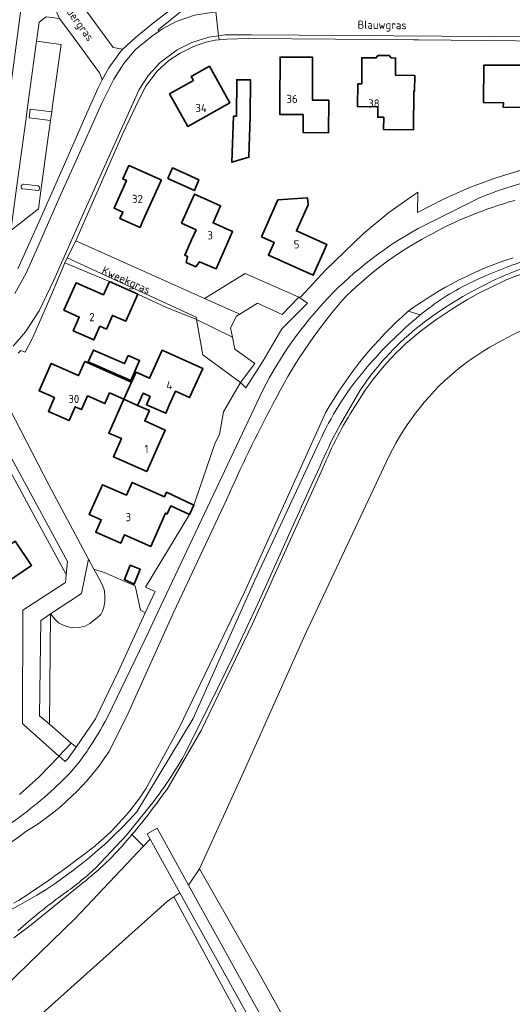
# Model space of a CAD drawing. Header units: metres. Extents: x 247853 to 249526, y 479948 to 481290.
# Tile 12 of 32: x 248802 to 248910, y 480503 to 480719. Entities that reach past the tile are written whole.
import ezdxf
from ezdxf.enums import TextEntityAlignment as Align

# ---------------------------------------------------------------- set-up
doc = ezdxf.new("R2010")
doc.units = ezdxf.units.M
for name, color, linetype, lineweight in [('B-XX-GR-GRAS-GV', 60, 'Continuous', 13), ('B-XX-GR-GROENVOORZIENING-GV', 80, 'Continuous', 18), ('B-XX-OG-BEBOUWING-GV', 7, 'Continuous', 35), ('B-XX-OG-BEBOUWING-T18', 10, 'Continuous', 18), ('B-XX-OG-TERREIN_ERF-GV', 7, 'Continuous', 18), ('B-XX-OG-TOPOGRAFIE-T18', 10, 'Continuous', 18), ('B-XX-OG-WATER-GV', 130, 'Continuous', 18), ('B-XX-OG-WATER_SLOOT-GV', 120, 'Continuous', 18), ('B-XX-VH-ONVERHARD-GV', 252, 'Continuous', 18), ('B-XX-VH-VERHARDING_GESLOTEN-GV', 252, 'Continuous', 18), ('B-XX-VH-VERHARDING_OPEN-GV', 252, 'Continuous', 18)]:
    doc.layers.add(name, color=color, linetype=linetype, lineweight=lineweight)
doc.styles.add('NLCS-ISO-M-T18', font='NLCS-ISO.ttf', dxfattribs={"height": 1.8})

msp = doc.modelspace()

# ---------------------------------------------------------------- linework, layer by layer
at = {"layer": 'B-XX-GR-GRAS-GV'}
for points in [[(248932.469, 480667.208, 0.0818127), (248910.205, 480662.63)], [(248910.205, 480662.63, 0.062228), (248891.674, 480651.939)], [(248899.106, 480643.082, -0.0836909), (248920.885, 480654.308)], [(248920.885, 480654.308, 0.0836909), (248899.106, 480643.082)], [(248891.674, 480651.939, 0.1023663), (248875.825, 480634.342)], [(248883.346, 480623.486, -0.1092907), (248899.106, 480643.082)], [(248899.106, 480643.082, 0.1092907), (248883.346, 480623.486)], [(248875.825, 480634.342, 0.0488345), (248868.794, 480620.789)], [(248834.995, 480550.889, -0.0218525), (248826.79, 480540.159)], [(248826.79, 480540.159, -0.0025827), (248825.806, 480538.994)], [(248825.806, 480538.994, -0.0498135), (248816.021, 480529.549)]]:
    msp.add_lwpolyline(points, format="xyb", dxfattribs=at)
for points in [[(248830.78, 480539.163), (248830.125, 480540.345), (248832.325, 480541.564), (248839.261, 480529.047), (248841.64, 480532.606), (248851.398, 480554.041), (248864.92, 480584.213), (248883.346, 480623.486)], [(248883.346, 480623.486), (248864.92, 480584.213), (248851.398, 480554.041), (248841.64, 480532.606)], [(248868.794, 480620.789), (248862.716, 480607.392), (248853.279, 480586.566), (248841.991, 480563.043), (248834.995, 480550.889)], [(248780.681, 480461.137), (248766.763, 480478.428), (248782.22, 480490.937), (248788.497, 480484.325), (248792.449, 480487.814), (248785.679, 480494.004), (248814.316, 480521.69), (248829.327, 480537.621), (248826.79, 480540.159)], [(248826.79, 480540.159), (248829.327, 480537.621), (248830.78, 480539.163)], [(248841.64, 480532.606), (248855.042, 480509.087), (248875.213, 480472.812), (248884.136, 480456.224), (248888.187, 480456.775), (248896.206, 480458.298), (248908.136, 480461.02), (248913.627, 480463.676)], [(248816.021, 480529.549), (248809.649, 480524.45), (248804.614, 480520.332), (248800.792, 480517.45)]]:
    msp.add_lwpolyline(points, dxfattribs=at)
msp.add_lwpolyline([(248835.981, 480526.448), (248837.309, 480527.38), (248830.78, 480539.163), (248829.327, 480537.621), (248814.316, 480521.69), (248785.679, 480494.004), (248792.449, 480487.814), (248797.828, 480492.564), (248834.548, 480525.443)], close=True, dxfattribs=at)
at = {"layer": 'B-XX-GR-GROENVOORZIENING-GV'}
for points in [[(248815.422, 480723.178), (248822.667, 480713.3), (248824.811, 480712.956), (248827.478, 480715.456), (248831.5, 480718.767), (248836.278, 480722.422), (248835.578, 480723), (248826.811, 480721.8)], [(248808.885, 480697.265), (248809.146, 480699.132), (248804.377, 480699.734), (248804.157, 480697.812)], [(248851.867, 480638.456), (248855.622, 480644.411), (248859.778, 480651.456), (248865.39, 480657.09), (248863.489, 480658.356), (248859.811, 480654.567), (248854.389, 480657.056), (248850.503, 480654.619), (248849.8, 480654.178), (248848.489, 480651.678), (248848.901, 480649.557), (248849.4, 480646.989), (248853.778, 480643.778), (248850.678, 480639.644)], [(248818.421, 480598.58), (248819.422, 480596.7), (248820.278, 480595.033), (248820.789, 480593.778), (248820.811, 480592.444), (248820.856, 480591.378), (248820.633, 480590.211), (248820.333, 480589.3), (248819.967, 480588.611), (248819.2, 480587.922), (248818.589, 480587.378), (248817.556, 480586.633), (248816.533, 480586.044), (248815.178, 480585.722), (248813.622, 480585.678), (248812.511, 480585.911), (248811.489, 480586.333), (248810.611, 480586.767), (248809.878, 480587.5), (248809.278, 480588.278), (248808.889, 480588.733), (248808.656, 480564.478), (248813.389, 480560.311), (248813.86, 480559.952), (248814.495, 480559.435), (248818.801, 480565.663), (248823.738, 480575.956), (248829.727, 480588.924), (248828.694, 480589.531), (248827.463, 480594.861), (248820.666, 480597.847)]]:
    msp.add_lwpolyline(points, close=True, dxfattribs=at)
for points in [[(248807.889, 480720.056), (248806.411, 480718.856), (248805.833, 480714.711), (248811.222, 480713.978), (248809.422, 480701.103), (248809.146, 480699.132), (248808.885, 480697.265), (248808.799, 480696.65), (248808.378, 480693.638), (248806.722, 480681.8), (248806.722, 480681.789), (248806.222, 480677.856), (248800.156, 480673.022)], [(248801.678, 480664.6), (248803.767, 480669.167), (248806.278, 480674.867), (248811.722, 480687.122), (248817.167, 480699.522), (248819.267, 480704.3), (248820.233, 480706.233), (248819.733, 480707.578), (248819.678, 480707.767), (248813.828, 480715.68), (248810.889, 480719.656)], [(248991.393, 480685.488), (248995.481, 480687.724), (248989.322, 480688.501), (248983.108, 480688.864), (248959.598, 480689.145), (248937.522, 480689.409), (248931.334, 480689.273), (248925.122, 480688.743), (248918.964, 480687.787), (248912.845, 480686.441), (248906.889, 480684.637), (248901.017, 480682.501), (248895.28, 480679.977), (248889.592, 480677.026), (248889.629, 480681.456), (248883.288, 480676.986), (248877.66, 480672.288), (248869.362, 480664.343), (248863.935, 480658.455)], [(248802.632, 480682.248), (248806.203, 480681.847)], [(248806.145, 480682.9), (248802.974, 480683.282)], [(248889.707, 480673.494), (248903.236, 480680.269)], [(248863.935, 480658.455), (248863.489, 480658.356), (248865.39, 480657.09), (248859.778, 480651.456), (248855.622, 480644.411), (248851.867, 480638.456), (248850.678, 480639.644), (248846.902, 480633.154), (248846.058, 480628.148), (248845.122, 480626.322), (248840.432, 480612.672), (248839.451, 480610.572), (248829.798, 480594.591), (248831.914, 480593.661), (248829.727, 480588.924), (248823.738, 480575.956), (248818.801, 480565.663), (248814.495, 480559.435), (248812.715, 480556.859), (248812.087, 480556.251), (248810.784, 480557.389), (248806.287, 480552.789), (248802.096, 480548.97)], [(248821.406, 480565.976), (248830.526, 480584.868), (248831.853, 480587.675), (248855.6, 480637.926)], [(248870.563, 480626.512), (248872.657, 480630.433), (248876.918, 480637.779)], [(248868.044, 480626.652), (248853.851, 480596.117), (248840.273, 480565.719), (248827.843, 480545.148)], [(248838.357, 480557.752), (248843.988, 480569.002), (248849.081, 480579.325), (248854.854, 480591.713), (248862.616, 480609.066)], [(248818.797, 480532.813), (248825.577, 480540.064), (248829.936, 480545.371)], [(248913.627, 480463.676), (248908.136, 480461.02), (248896.206, 480458.298), (248888.187, 480456.775), (248884.136, 480456.224), (248875.213, 480472.812), (248855.042, 480509.087), (248841.64, 480532.606), (248839.261, 480529.047), (248882.293, 480451.383)], [(248879.992, 480450.348), (248837.309, 480527.38), (248835.981, 480526.448), (248856.334, 480488.988)]]:
    msp.add_lwpolyline(points, dxfattribs=at)
for points in [[(248903.236, 480680.269, -0.0998679), (248937.75, 480686.686)], [(248802.974, 480683.282, 0.6614407), (248802.632, 480682.248)], [(248806.203, 480681.847, 0.5415034), (248806.145, 480682.9)], [(248855.6, 480637.926, -0.1505702), (248889.707, 480673.494)], [(248904.544, 480661.186, -0.0823471), (248922.643, 480667.121)], [(248912.596, 480666.192, 0.0337934), (248900.856, 480661.379)], [(248889.386, 480651.544, -0.0557993), (248904.544, 480661.186)], [(248900.856, 480661.379, 0.058324), (248890.197, 480654.495)], [(248890.197, 480654.495, 0.0477845), (248877.536, 480641.834)], [(248876.918, 480637.779, -0.0783579), (248889.386, 480651.544)], [(248877.536, 480641.834, 0.0657368), (248868.044, 480626.652)], [(248862.616, 480609.066, -0.0007384), (248870.563, 480626.512)], [(248817.109, 480558.791, 0.0240496), (248821.406, 480565.976)], [(248816.456, 480557.839, 0.0065116), (248817.109, 480558.791)], [(248811.781, 480552.332, 0.0440422), (248816.456, 480557.839)], [(248829.936, 480545.371, 0.0390296), (248838.357, 480557.752)], [(248799.784, 480542.392, 0.0434495), (248811.781, 480552.332)], [(248827.843, 480545.148, -0.196016), (248760.915, 480512.589)], [(248811.323, 480526.794, 0.0367301), (248818.797, 480532.813)], [(248801.73, 480518.97, -0.0278564), (248811.323, 480526.794)]]:
    msp.add_lwpolyline(points, format="xyb", dxfattribs=at)
at = {"layer": 'B-XX-OG-BEBOUWING-GV'}
for points in [[(248864.459, 480698.556), (248864.425, 480694.62), (248870, 480694.573), (248870.056, 480701.713), (248866.461, 480701.742), (248866.492, 480707.449), (248866.512, 480711.151), (248859.365, 480711.196), (248859.307, 480701.238), (248859.292, 480698.586)], [(248880.51, 480711.039), (248877.378, 480711.067), (248877.328, 480705.33), (248876.469, 480705.32), (248876.426, 480700.307), (248880.884, 480700.27), (248880.863, 480697.982), (248882.172, 480697.97), (248882.147, 480695.262), (248888.731, 480695.202), (248888.798, 480703.753), (248888.952, 480703.751), (248889, 480707.18), (248884.739, 480707.248), (248884.772, 480711.002), (248883.764, 480711.011), (248883.386, 480711.555), (248880.897, 480711.577)], [(248904.163, 480709.457), (248904.104, 480701.197), (248908.494, 480701.166), (248908.447, 480700.156), (248917.446, 480700.093), (248917.502, 480701.492), (248922.075, 480701.45), (248922.057, 480699.493), (248928.688, 480699.433), (248928.787, 480707.99), (248922.143, 480708.08), (248922.122, 480705.191), (248917.522, 480705.225), (248917.563, 480710.745), (248913.154, 480710.779), (248913.143, 480709.419)], [(248839.069, 480695.949), (248848.331, 480701.177), (248843.811, 480709.194), (248839.816, 480706.941), (248840.307, 480706.081), (248835.055, 480703.121)], [(248852.791, 480698.201), (248852.851, 480706.207), (248849.856, 480706.229), (248849.777, 480698.224), (248849.153, 480698.234), (248848.766, 480688.061), (248852.509, 480689.165)], [(248826.079, 480687.371), (248824.766, 480684.459), (248825.586, 480684.09), (248822.854, 480677.973), (248824.792, 480677.114), (248824.156, 480675.689), (248828.577, 480673.73), (248829.209, 480675.156), (248833.187, 480684.044), (248833.251, 480684.171)], [(248834.668, 480684.502), (248840.535, 480681.83), (248841.492, 480684.211), (248838.017, 480685.782), (248835.694, 480686.817)], [(248837.693, 480674.642), (248840.888, 480673.21), (248839.911, 480671.004), (248838.418, 480667.633), (248839.021, 480667.366), (248838.739, 480666), (248840.83, 480665.065), (248841.666, 480666.194), (248845.285, 480664.592), (248848.936, 480672.833), (248844.624, 480674.75), (248846.284, 480678.513), (248840.534, 480681.051)], [(248855.252, 480671.683), (248858.06, 480670.42), (248856.812, 480667.621), (248866.63, 480663.228), (248869.682, 480669.963), (248862.952, 480672.967), (248865.528, 480678.739), (248865.43, 480680.231), (248858.904, 480679.799)], [(248828.072, 480659.037), (248821.831, 480661.818), (248820.511, 480658.888), (248814.53, 480661.568), (248811.83, 480655.538), (248815.21, 480654.028), (248813.87, 480651.007), (248818.43, 480648.997), (248819.76, 480652.007), (248821.17, 480651.357), (248822.511, 480654.377), (248825.441, 480653.087)], [(248825.972, 480645.572), (248825.185, 480643.766), (248818.326, 480646.755), (248817.197, 480644.165), (248826.539, 480640.094), (248828.455, 480644.49)], [(248826.724, 480639.713), (248825.03, 480635.935), (248828.04, 480634.585), (248829.23, 480637.255), (248830.784, 480636.556), (248830.016, 480634.717), (248834.244, 480632.844), (248835.011, 480634.655), (248836.371, 480637.685), (248839.481, 480636.294), (248842.362, 480642.725), (248833.401, 480646.726), (248830.651, 480640.565), (248827.69, 480641.866)], [(248825.03, 480635.935), (248826.724, 480639.713), (248823.54, 480641.116), (248816.46, 480644.257), (248815.049, 480641.156), (248809.039, 480643.817), (248806.378, 480637.797), (248809.758, 480636.296), (248808.421, 480633.269), (248812.968, 480631.246), (248814.319, 480634.276), (248815.699, 480633.676), (248817.019, 480636.676), (248820.839, 480634.986), (248821.871, 480637.327)], [(248825.03, 480635.935), (248821.679, 480628.475), (248824.459, 480627.265), (248822.699, 480623.304), (248830.039, 480620.034), (248834.12, 480629.154), (248829.6, 480631.155), (248830.62, 480633.435), (248828.04, 480634.585)], [(248839.451, 480610.572), (248840.432, 480612.672), (248834.407, 480615.485), (248833.927, 480614.458), (248826.829, 480617.644), (248825.559, 480614.813), (248820.328, 480617.144), (248817.397, 480610.563), (248820.038, 480609.383), (248818.847, 480606.733), (248824.338, 480604.272), (248825.161, 480606.112), (248830.913, 480603.536), (248834.202, 480610.882), (248834.55, 480610.719), (248835.371, 480612.477)], [(248801.097, 480604.693), (248797.186, 480602.014), (248795.128, 480605.021), (248788.324, 480600.432), (248792.192, 480594.804), (248795.291, 480596.909), (248797.109, 480594.224), (248804.727, 480599.371)], [(248826.414, 480599.459), (248825.129, 480596.28), (248827.283, 480595.294), (248828.627, 480598.548)]]:
    msp.add_lwpolyline(points, close=True, dxfattribs=at)
at = {"layer": 'B-XX-OG-TERREIN_ERF-GV'}
for points in [[(248925.56, 480714.63), (248889.88, 480715.01), (248888.71, 480715.03), (248871.55, 480715.15), (248871.54, 480715.15), (248852.39, 480715.3), (248847.66, 480715.14), (248845.937, 480714.979), (248845.078, 480714.9), (248843.022, 480714.5), (248840.311, 480713.522), (248837.4, 480712.078), (248834.922, 480710.478), (248832.322, 480708.089), (248829.8, 480704.722), (248827.578, 480700.256), (248824.822, 480694.4), (248824.067, 480692.678), (248822.433, 480689.022), (248814.422, 480670.767), (248831.989, 480662.911), (248842.756, 480658.1), (248851.722, 480663.589), (248863.489, 480658.356), (248863.935, 480658.455), (248869.362, 480664.343), (248877.66, 480672.288), (248883.288, 480676.986), (248889.629, 480681.456), (248889.592, 480677.026), (248895.28, 480679.977), (248901.017, 480682.501), (248906.889, 480684.637), (248912.845, 480686.441)], [(248796.233, 480640.867), (248808.5, 480617.133), (248817.233, 480600.789), (248817.256, 480600.767), (248818.421, 480598.58), (248820.666, 480597.847), (248827.463, 480594.861), (248828.694, 480589.531), (248829.727, 480588.924), (248831.914, 480593.661), (248829.798, 480594.591), (248839.451, 480610.572), (248835.371, 480612.477), (248834.55, 480610.719), (248834.202, 480610.882), (248830.913, 480603.536), (248825.161, 480606.112), (248824.338, 480604.272), (248818.847, 480606.733), (248820.038, 480609.383), (248817.397, 480610.563), (248820.328, 480617.144), (248825.559, 480614.813), (248826.829, 480617.644), (248833.927, 480614.458), (248834.407, 480615.485), (248840.432, 480612.672), (248845.122, 480626.322), (248846.058, 480628.148), (248846.902, 480633.154), (248850.678, 480639.644), (248842.411, 480645.722), (248840.989, 480653.467), (248834.222, 480656.2), (248828.072, 480659.037), (248825.441, 480653.087), (248822.511, 480654.377), (248821.17, 480651.357), (248819.76, 480652.007), (248818.43, 480648.997), (248813.87, 480651.007), (248815.21, 480654.028), (248811.83, 480655.538), (248814.53, 480661.568), (248820.511, 480658.888), (248821.831, 480661.818), (248812.033, 480665.978), (248808.967, 480658.589), (248804.989, 480649.533), (248804.822, 480649.233), (248803.278, 480646.278), (248802.333, 480646.667), (248801.778, 480646.078)], [(248802.096, 480548.97), (248806.287, 480552.789), (248810.784, 480557.389), (248812.087, 480556.251), (248812.715, 480556.859), (248814.495, 480559.435), (248813.86, 480559.952), (248813.389, 480560.311), (248810.722, 480557.422), (248803.033, 480564.3), (248802.722, 480564.578), (248802.811, 480589.567), (248812.178, 480595.644), (248812.333, 480597.389), (248804.133, 480612.478), (248790.811, 480637.011)], [(248856.334, 480488.988), (248835.981, 480526.448), (248834.548, 480525.443), (248797.828, 480492.564)]]:
    msp.add_lwpolyline(points, dxfattribs=at)
for points in [[(248870.056, 480701.713), (248870, 480694.573), (248864.425, 480694.62), (248864.459, 480698.556), (248859.292, 480698.586), (248859.307, 480701.238), (248859.365, 480711.196), (248866.512, 480711.151), (248866.492, 480707.449), (248866.461, 480701.742)], [(248880.863, 480697.982), (248880.884, 480700.27), (248876.426, 480700.307), (248876.469, 480705.32), (248877.328, 480705.33), (248877.378, 480711.067), (248880.51, 480711.039), (248880.897, 480711.577), (248883.386, 480711.555), (248883.764, 480711.011), (248884.772, 480711.002), (248884.739, 480707.248), (248889, 480707.18), (248888.952, 480703.751), (248888.798, 480703.753), (248888.731, 480695.202), (248882.147, 480695.262), (248882.172, 480697.97)], [(248904.163, 480709.457), (248913.143, 480709.419), (248913.154, 480710.779), (248917.563, 480710.745), (248917.522, 480705.225), (248922.122, 480705.191), (248922.143, 480708.08), (248928.787, 480707.99), (248928.688, 480699.433), (248922.057, 480699.493), (248922.075, 480701.45), (248917.502, 480701.492), (248917.446, 480700.093), (248908.447, 480700.156), (248908.494, 480701.166), (248904.104, 480701.197)], [(248839.069, 480695.949), (248835.055, 480703.121), (248840.307, 480706.081), (248839.816, 480706.941), (248843.811, 480709.194), (248848.331, 480701.177)], [(248849.856, 480706.229), (248852.851, 480706.207), (248852.791, 480698.201), (248852.509, 480689.165), (248848.766, 480688.061), (248849.153, 480698.234), (248849.777, 480698.224)], [(248824.792, 480677.114), (248822.854, 480677.973), (248825.586, 480684.09), (248824.766, 480684.459), (248826.079, 480687.371), (248833.251, 480684.171), (248833.187, 480684.044), (248829.209, 480675.156), (248828.577, 480673.73), (248824.156, 480675.689)], [(248838.017, 480685.782), (248841.492, 480684.211), (248840.535, 480681.83), (248834.668, 480684.502), (248835.694, 480686.817)], [(248839.911, 480671.004), (248840.888, 480673.21), (248837.693, 480674.642), (248840.534, 480681.051), (248846.284, 480678.513), (248844.624, 480674.75), (248848.936, 480672.833), (248845.285, 480664.592), (248841.666, 480666.194), (248840.83, 480665.065), (248838.739, 480666), (248839.021, 480667.366), (248838.418, 480667.633)], [(248855.252, 480671.683), (248858.904, 480679.799), (248865.43, 480680.231), (248865.528, 480678.739), (248862.952, 480672.967), (248869.682, 480669.963), (248866.63, 480663.228), (248856.812, 480667.621), (248858.06, 480670.42)], [(248828.04, 480634.585), (248830.62, 480633.435), (248829.6, 480631.155), (248834.12, 480629.154), (248830.039, 480620.034), (248822.699, 480623.304), (248824.459, 480627.265), (248821.679, 480628.475), (248825.03, 480635.935), (248821.871, 480637.327), (248820.839, 480634.986), (248817.019, 480636.676), (248815.699, 480633.676), (248814.319, 480634.276), (248812.968, 480631.246), (248808.421, 480633.269), (248809.758, 480636.296), (248806.378, 480637.797), (248809.039, 480643.817), (248815.049, 480641.156), (248816.46, 480644.257), (248823.54, 480641.116), (248826.724, 480639.713), (248827.69, 480641.866), (248830.651, 480640.565), (248833.401, 480646.726), (248842.362, 480642.725), (248839.481, 480636.294), (248836.371, 480637.685), (248835.011, 480634.655), (248834.244, 480632.844), (248830.016, 480634.717), (248830.784, 480636.556), (248829.23, 480637.255)], [(248825.972, 480645.572), (248828.455, 480644.49), (248826.539, 480640.094), (248817.197, 480644.165), (248818.326, 480646.755), (248825.185, 480643.766)], [(248801.097, 480604.693), (248804.727, 480599.371), (248797.109, 480594.224), (248795.291, 480596.909), (248792.192, 480594.804), (248788.324, 480600.432), (248795.128, 480605.021), (248797.186, 480602.014)], [(248826.414, 480599.459), (248828.627, 480598.548), (248827.283, 480595.294), (248825.129, 480596.28)]]:
    msp.add_lwpolyline(points, close=True, dxfattribs=at)
at = {"layer": 'B-XX-OG-WATER-GV'}
for points in [[(248910.998, 480679.685, 0.0595912), (248891.808, 480671.806)], [(248891.808, 480671.806, 0.0805434), (248872.972, 480657.596)], [(248887.56, 480655.3, -0.0794999), (248910.591, 480667.063)], [(248872.972, 480657.596, 0.0616627), (248857.842, 480634.967)], [(248869.451, 480633.124, -0.0820731), (248887.56, 480655.3)], [(248857.842, 480634.967, 0.0208681), (248847.604, 480613.775)], [(248821.759, 480558.459, -0.1141865), (248803.432, 480540.837)], [(248816.787, 480536.224, 0.0893391), (248829.836, 480550.265)], [(248803.432, 480540.837, -0.1073323), (248776.498, 480527.998)], [(248800.794, 480525.059, 0.0260959), (248816.787, 480536.224)]]:
    msp.add_lwpolyline(points, format="xyb", dxfattribs=at)
for points in [[(248829.836, 480550.265), (248837.191, 480563.638), (248851.568, 480593.508), (248869.451, 480633.124)], [(248847.604, 480613.775), (248835.975, 480589.185), (248825.97, 480566.877), (248821.759, 480558.459)]]:
    msp.add_lwpolyline(points, dxfattribs=at)
at = {"layer": 'B-XX-OG-WATER_SLOOT-GV'}
for points in [[(248937.75, 480686.686, 0.0998679), (248903.236, 480680.269)], [(248891.808, 480671.806, -0.0595912), (248910.998, 480679.685)], [(248889.707, 480673.494, 0.1505702), (248855.6, 480637.926)], [(248872.972, 480657.596, -0.0805434), (248891.808, 480671.806)], [(248910.591, 480667.063, 0.0794999), (248887.56, 480655.3)], [(248900.856, 480661.379, -0.0337934), (248912.596, 480666.192)], [(248890.197, 480654.495, -0.058324), (248900.856, 480661.379)], [(248857.842, 480634.967, -0.0616627), (248872.972, 480657.596)], [(248887.56, 480655.3, 0.0820731), (248869.451, 480633.124)], [(248877.536, 480641.834, -0.0477845), (248890.197, 480654.495)], [(248868.044, 480626.652, -0.0657368), (248877.536, 480641.834)], [(248847.604, 480613.775, -0.0208681), (248857.842, 480634.967)], [(248821.406, 480565.976, -0.0240496), (248817.109, 480558.791)], [(248817.109, 480558.791, -0.0065116), (248816.456, 480557.839)], [(248803.432, 480540.837, 0.1141865), (248821.759, 480558.459)], [(248816.456, 480557.839, -0.0440422), (248811.781, 480552.332)], [(248811.781, 480552.332, -0.0434495), (248799.784, 480542.392)], [(248829.836, 480550.265, -0.0893391), (248816.787, 480536.224)], [(248760.915, 480512.589, 0.196016), (248827.843, 480545.148)], [(248776.498, 480527.998, 0.1073323), (248803.432, 480540.837)], [(248816.787, 480536.224, -0.0260959), (248800.794, 480525.059)]]:
    msp.add_lwpolyline(points, format="xyb", dxfattribs=at)
for points in [[(248903.236, 480680.269), (248889.707, 480673.494)], [(248890.197, 480654.495), (248887.56, 480655.3)], [(248887.56, 480655.3), (248890.197, 480654.495)], [(248855.6, 480637.926), (248831.853, 480587.675), (248830.526, 480584.868), (248821.406, 480565.976)], [(248869.451, 480633.124), (248851.568, 480593.508), (248837.191, 480563.638), (248829.836, 480550.265)], [(248827.843, 480545.148), (248840.273, 480565.719), (248853.851, 480596.117), (248868.044, 480626.652)], [(248821.759, 480558.459), (248825.97, 480566.877), (248835.975, 480589.185), (248847.604, 480613.775)]]:
    msp.add_lwpolyline(points, dxfattribs=at)
at = {"layer": 'B-XX-VH-ONVERHARD-GV'}
for points in [[(248922.643, 480667.121, 0.0823471), (248904.544, 480661.186)], [(248910.205, 480662.63, -0.0818127), (248932.469, 480667.208)], [(248891.674, 480651.939, -0.062228), (248910.205, 480662.63)], [(248904.544, 480661.186, 0.0557993), (248889.386, 480651.544)], [(248875.825, 480634.342, -0.1023663), (248891.674, 480651.939)], [(248889.386, 480651.544, 0.0783579), (248876.918, 480637.779)], [(248868.794, 480620.789, -0.0488345), (248875.825, 480634.342)], [(248870.563, 480626.512, 0.0007384), (248862.616, 480609.066)], [(248838.357, 480557.752, -0.0390296), (248829.936, 480545.371)], [(248826.79, 480540.159, 0.0218525), (248834.995, 480550.889)], [(248825.806, 480538.994, 0.0025827), (248826.79, 480540.159)], [(248816.021, 480529.549, 0.0498135), (248825.806, 480538.994)], [(248818.797, 480532.813, -0.0367301), (248811.323, 480526.794)], [(248811.323, 480526.794, 0.0278564), (248801.73, 480518.97)]]:
    msp.add_lwpolyline(points, format="xyb", dxfattribs=at)
for points in [[(248876.918, 480637.779), (248872.657, 480630.433), (248870.563, 480626.512)], [(248834.995, 480550.889), (248841.991, 480563.043), (248853.279, 480586.566), (248862.716, 480607.392), (248868.794, 480620.789)], [(248862.616, 480609.066), (248854.854, 480591.713), (248849.081, 480579.325), (248843.988, 480569.002), (248838.357, 480557.752)], [(248829.936, 480545.371), (248825.577, 480540.064), (248818.797, 480532.813)], [(248800.792, 480517.45), (248804.614, 480520.332), (248809.649, 480524.45), (248816.021, 480529.549)]]:
    msp.add_lwpolyline(points, dxfattribs=at)
at = {"layer": 'B-XX-VH-VERHARDING_GESLOTEN-GV'}
for points in [[(248800.674, 480647.634), (248803.38, 480650.8), (248806.38, 480655.39), (248809.64, 480662.1), (248816.11, 480676.84), (248828.4, 480704.1), (248830.4, 480707.2), (248832.96, 480710.04), (248836.76, 480712.83), (248839.99, 480714.4), (248843.68, 480715.59), (248845.834, 480715.899), (248845.24, 480721.182)], [(248845.24, 480721.182), (248845.834, 480715.899), (248847.24, 480716.1), (248853.01, 480716.09), (248894.84, 480715.78), (248947.53, 480715.44), (248960.58, 480715.3), (248963.3, 480715.43), (248965.09, 480715.66), (248967.9, 480716.13), (248974, 480717.59), (248980.7, 480719.53)], [(248840.53, 480720.39), (248836.487, 480718.999), (248833.5, 480717.389), (248832.812, 480716.919), (248831.078, 480715.733), (248827.489, 480712.822), (248824.989, 480709.822), (248822.778, 480706.356), (248820.178, 480701.1), (248816.422, 480692.711), (248811.1, 480680.822), (248806.089, 480669.5), (248803.522, 480663.7), (248801.022, 480659.167)]]:
    msp.add_lwpolyline(points, dxfattribs=at)
at = {"layer": 'B-XX-VH-VERHARDING_OPEN-GV'}
for points in [[(248805.833, 480714.711), (248806.411, 480718.856), (248807.889, 480720.056), (248810.889, 480719.656), (248809.458, 480722.812), (248808.486, 480725.081), (248808.078, 480726.989), (248802.511, 480722.722), (248794.478, 480662.722), (248798.711, 480662.422), (248800.156, 480673.022), (248801.378, 480682.389), (248803.427, 480697.253), (248804.058, 480701.833)], [(248840.406, 480723.521), (248832.581, 480717.207), (248832.812, 480716.919), (248833.5, 480717.389), (248836.487, 480718.999), (248840.53, 480720.39), (248845.24, 480721.182), (248845.309, 480721.194), (248845.263, 480723.633), (248844.966, 480723.626)], [(248809.146, 480699.132), (248809.422, 480701.103), (248811.222, 480713.978), (248805.833, 480714.711), (248804.058, 480701.833), (248803.427, 480697.253), (248801.378, 480682.389), (248800.156, 480673.022), (248806.222, 480677.856), (248806.722, 480681.789), (248806.722, 480681.8), (248808.378, 480693.638), (248808.799, 480696.65), (248808.885, 480697.265), (248804.157, 480697.812), (248804.377, 480699.734)], [(248848.901, 480649.557), (248848.489, 480651.678), (248849.8, 480654.178), (248850.503, 480654.619), (248842.756, 480658.1), (248831.989, 480662.911), (248814.422, 480670.767), (248812.576, 480667.066), (248840.89, 480654.005), (248840.989, 480653.467)], [(248821.831, 480661.818), (248828.072, 480659.037), (248834.222, 480656.2), (248840.989, 480653.467), (248840.89, 480654.005), (248812.576, 480667.066), (248812.033, 480665.978)], [(248863.489, 480658.356), (248851.722, 480663.589), (248842.756, 480658.1), (248850.503, 480654.619), (248854.389, 480657.056), (248859.811, 480654.567)], [(248850.678, 480639.644), (248853.778, 480643.778), (248849.4, 480646.989), (248848.901, 480649.557), (248840.989, 480653.467), (248842.411, 480645.722)], [(248796.322, 480640.944), (248793.9, 480639.067), (248792.141, 480637.896), (248812.589, 480600.269), (248812.333, 480597.389), (248812.178, 480595.644), (248802.811, 480589.567), (248802.722, 480564.578), (248803.033, 480564.3), (248810.722, 480557.422), (248813.389, 480560.311), (248808.656, 480564.478), (248806.449, 480566.32), (248806.767, 480587.237), (248808.889, 480588.733), (248815.689, 480593.189), (248817.233, 480600.789), (248808.5, 480617.133), (248796.233, 480640.867)], [(248812.333, 480597.389), (248812.589, 480600.269), (248792.141, 480637.896), (248790.811, 480637.011), (248804.133, 480612.478)], [(248818.421, 480598.58), (248817.256, 480600.767), (248817.233, 480600.789), (248815.689, 480593.189), (248808.889, 480588.733), (248809.278, 480588.278), (248809.878, 480587.5), (248810.611, 480586.767), (248811.489, 480586.333), (248812.511, 480585.911), (248813.622, 480585.678), (248815.178, 480585.722), (248816.533, 480586.044), (248817.556, 480586.633), (248818.589, 480587.378), (248819.2, 480587.922), (248819.967, 480588.611), (248820.333, 480589.3), (248820.633, 480590.211), (248820.856, 480591.378), (248820.811, 480592.444), (248820.789, 480593.778), (248820.278, 480595.033), (248819.422, 480596.7)], [(248808.889, 480588.733), (248806.767, 480587.237), (248806.449, 480566.32), (248808.656, 480564.478)]]:
    msp.add_lwpolyline(points, close=True, dxfattribs=at)
for points in [[(248801.022, 480659.167), (248803.522, 480663.7), (248806.089, 480669.5), (248811.1, 480680.822), (248816.422, 480692.711), (248820.178, 480701.1), (248822.778, 480706.356), (248824.989, 480709.822), (248827.489, 480712.822), (248831.078, 480715.733), (248832.812, 480716.919), (248832.581, 480717.207), (248840.406, 480723.521)], [(248836.278, 480722.422), (248831.5, 480718.767), (248827.478, 480715.456), (248824.811, 480712.956), (248824.378, 480712.533), (248821.733, 480708.822), (248820.233, 480706.233), (248819.267, 480704.3), (248817.167, 480699.522), (248811.722, 480687.122), (248806.278, 480674.867), (248803.767, 480669.167), (248801.678, 480664.6)], [(248810.889, 480719.656), (248813.828, 480715.68), (248819.678, 480707.767), (248819.733, 480707.578), (248820.233, 480706.233), (248821.733, 480708.822), (248824.378, 480712.533), (248824.811, 480712.956), (248822.667, 480713.3), (248815.422, 480723.178)], [(248801.778, 480646.078), (248802.333, 480646.667), (248803.278, 480646.278), (248804.822, 480649.233), (248804.989, 480649.533), (248808.967, 480658.589), (248812.033, 480665.978), (248812.576, 480667.066), (248814.422, 480670.767), (248822.433, 480689.022), (248824.067, 480692.678), (248824.822, 480694.4), (248827.578, 480700.256), (248829.8, 480704.722), (248832.322, 480708.089), (248834.922, 480710.478), (248837.4, 480712.078), (248840.311, 480713.522), (248843.022, 480714.5), (248845.078, 480714.9), (248845.937, 480714.979), (248845.834, 480715.899), (248843.68, 480715.59), (248839.99, 480714.4), (248836.76, 480712.83), (248832.96, 480710.04), (248830.4, 480707.2), (248828.4, 480704.1), (248816.11, 480676.84), (248809.64, 480662.1), (248806.38, 480655.39), (248803.38, 480650.8), (248800.674, 480647.634)], [(248947.53, 480715.44), (248894.84, 480715.78), (248853.01, 480716.09), (248847.24, 480716.1), (248845.834, 480715.899), (248845.937, 480714.979), (248847.66, 480715.14), (248852.39, 480715.3), (248871.54, 480715.15), (248871.55, 480715.15), (248888.71, 480715.03), (248889.88, 480715.01), (248925.56, 480714.63)], [(248806.203, 480681.847), (248802.632, 480682.248)], [(248802.974, 480683.282), (248806.145, 480682.9)], [(248882.293, 480451.383), (248839.261, 480529.047), (248832.325, 480541.564), (248830.125, 480540.345), (248830.78, 480539.163)], [(248830.78, 480539.163), (248837.309, 480527.38), (248879.992, 480450.348)]]:
    msp.add_lwpolyline(points, dxfattribs=at)
for points in [[(248802.632, 480682.248, -0.6614407), (248802.974, 480683.282)], [(248806.145, 480682.9, -0.5415034), (248806.203, 480681.847)]]:
    msp.add_lwpolyline(points, format="xyb", dxfattribs=at)

# ---------------------------------------------------------------- texts
at = {"layer": 'B-XX-OG-BEBOUWING-T18', "style": 'NLCS-ISO-M-T18'}
for s, p in [('36', (248862, 480702)), ('38', (248880, 480701)), ('34', (248842, 480700)), ('32', (248828, 480680)), ('3', (248844, 480672)), ('5', (248863, 480670)), ('2', (248818, 480654)), ('4', (248835, 480639)), ('30', (248814, 480636)), ('1', (248830, 480625)), ('3', (248826, 480610))]:
    msp.add_text(s, height=1.8, dxfattribs=at).set_placement(p, align=Align.MIDDLE_CENTER)
at = {"layer": 'B-XX-OG-TOPOGRAFIE-T18', "style": 'NLCS-ISO-M-T18'}
for s, rotation, p in [('Vedergras', 306, (248814.622, 480719.508)), ('Blauwgras', 359.4, (248881.816, 480718.277)), ('Kweekgras', 336.2, (248825.528, 480662.13))]:
    msp.add_text(s, height=1.8, rotation=rotation, dxfattribs=at).set_placement(p, align=Align.MIDDLE_CENTER)

doc.saveas('drawing.dxf')
